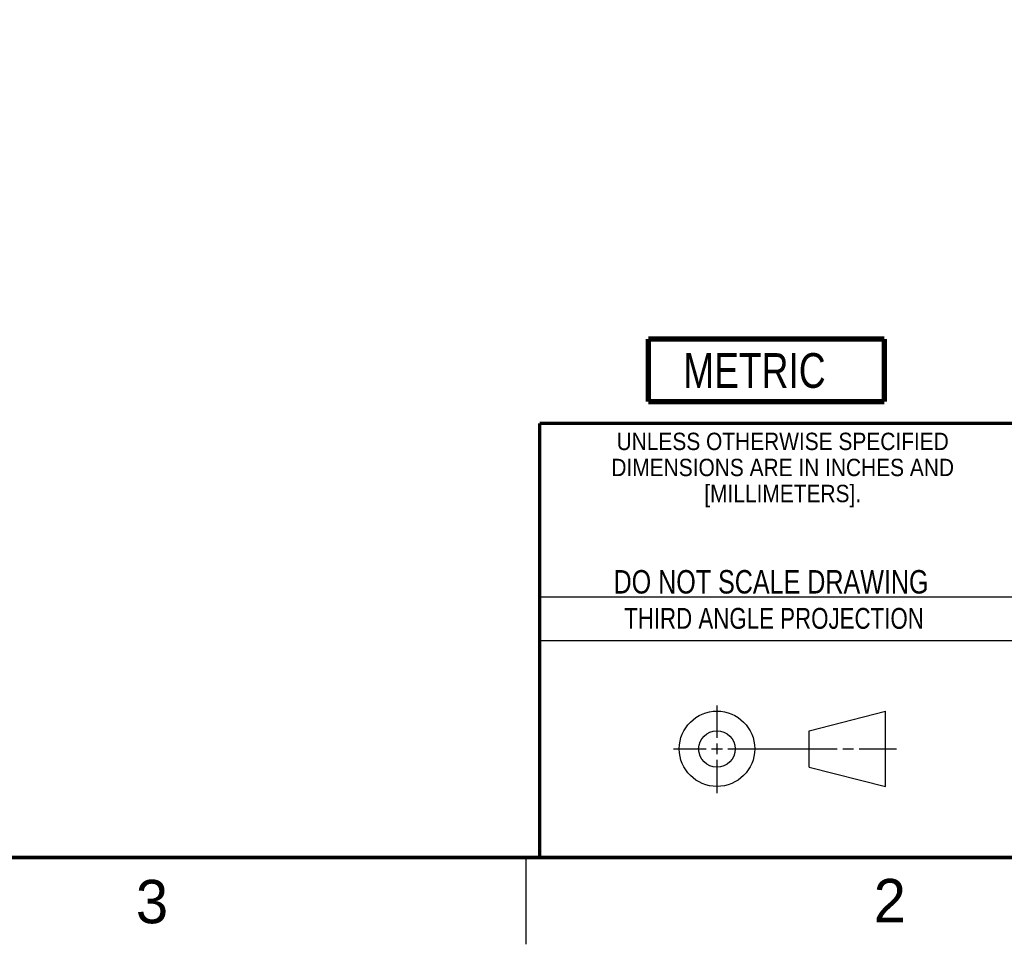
# Model space of a CAD drawing. Header units: inches. Extents: x 0 to 34, y 0 to 22.
# Tile 4 of 12: x 22.6 to 28.3, y 0 to 5.3. Entities that reach past the tile are written whole.
import ezdxf

# ---------------------------------------------------------------- set-up
doc = ezdxf.new("R2010")
doc.units = ezdxf.units.IN
doc.header["$LTSCALE"] = 1.87
doc.header["$MEASUREMENT"] = 0
doc.layers.get('0').update_dxf_attribs({"linetype": 'CONTINUOUS'})
doc.layers.add('DETAIL', color=7, linetype='CONTINUOUS')
doc.layers.add('DIMENSIONS', color=7, linetype='CONTINUOUS')
doc.styles.get("Standard").update_dxf_attribs({"font": 'txt', "width": 0.8})
doc.styles.add('TEXTSTYLE_2', font='txt')
doc.styles.add('TEXTSTYLE_3', font='txt', dxfattribs={"width": 0.9})
doc.dimstyles.new('DIMSTYLE_1', dxfattribs={"dimtxt": 0.125, "dimasz": 0.18, "dimexe": 0.125, "dimexo": 0.0625, "dimgap": 0.03125, "dimtad": 0, "dimtih": 1, "dimtoh": 1, "dimdsep": 46, "dimtxsty": 'STANDARD', "dimblk": '_FILLED', "dimblk1": '_FILLED', "dimblk2": '_FILLED', "dimcen": 0.09, "dimadec": 0, "dimazin": 0, "dimtp": 0.02, "dimtm": 0.02, "dimtfac": 1, "dimtofl": 0, "dimtmove": 0, "dimatfit": 3, "dimldrblk": '_FILLED', "dimfxl": 1, "dimtolj": 1, "dimarcsym": 0})

# ---------------------------------------------------------------- blocks, each defined once
blk = doc.blocks.new('*D11')
at = {"layer": 'DIMENSIONS', "color": 2, "linetype": 'Continuous', "transparency": 16777216}
blk.add_line((19.1154, 3.9905), (21.1314, 3.9905), dxfattribs=at)
at = {"layer": 'DIMENSIONS', "color": 2, "linetype": 'Continuous', "transparency": 16777216, "insert": (21.1939, 4.053), "char_height": 0.125, "width": 1.625, "attachment_point": 1, "line_spacing_factor": 0.9}
blk.add_mtext('2X 33.88{\\Ftxt.shx;\\W1.000000;\\H0.125000; }[1.334]', dxfattribs=at)
blk = doc.blocks.new('_FILLED')
at = {"color": 0, "linetype": 'ByBlock'}
blk.add_solid([(0, 0), (-1, 0.1736), (-1, -0.1736)], dxfattribs=at)
blk = doc.blocks.new('METRIC_BL3', base_point=(26.9143, 3.3324))
at = {"layer": 'DETAIL', "color": 7, "linetype": 'Continuous', "const_width": 0.0309}
for points in [[(26.2343, 3.5124), (27.5943, 3.5124)], [(26.2343, 3.5124), (26.2343, 3.1524)], [(27.5943, 3.5124), (27.5943, 3.1524)], [(26.2343, 3.1524), (27.5943, 3.1524)]]:
    blk.add_lwpolyline(points, dxfattribs=at)
at = {"layer": 'DETAIL', "color": 2, "linetype": 'Continuous', "width": 0.8}
blk.add_text('METRIC', height=0.2, dxfattribs=at).set_placement((26.4357, 3.2313))

msp = doc.modelspace()

# ---------------------------------------------------------------- linework, layer by layer
at = {"color": 2, "linetype": 'Continuous'}
for p, q in [((25.58, 2), (28.38, 2)), ((25.58, 1.75), (28.38, 1.75)), ((26.6016, 1.1882), (26.6016, 1.375)), ((26.6016, 1.0944), (26.6016, 1.1569)), ((26.3514, 1.1257), (26.5391, 1.1257)), ((26.5703, 1.1257), (26.6328, 1.1257)), ((26.6641, 1.1257), (27.2943, 1.1257)), ((27.3256, 1.1257), (27.3881, 1.1257)), ((27.4193, 1.1257), (27.6351, 1.1257)), ((26.6016, 0.8704), (26.6016, 1.0632)), ((25.5, 0.5), (25.5, 0))]:
    msp.add_line(p, q, dxfattribs=at)
at = {"color": 7, "linetype": 'Continuous'}
for p, q in [((27.1331, 1.23), (27.5726, 1.3428)), ((27.5726, 0.9086), (27.5726, 1.3428)), ((27.1331, 1.02), (27.1331, 1.23)), ((27.1331, 1.02), (27.5726, 0.9086))]:
    msp.add_line(p, q, dxfattribs=at)
at = {"color": 7, "linetype": 'Continuous', "const_width": 0.02}
for points in [[(25.58, 3), (33.5, 3)], [(25.58, 3), (25.58, 0.5)], [(0.5, 0.5), (33.5, 0.5)]]:
    msp.add_lwpolyline(points, dxfattribs=at)
at = {"color": 7, "linetype": 'Continuous'}
for centre, radius in [((26.6016, 1.1257), 0.2171), ((26.601, 1.125), 0.105)]:
    msp.add_circle(centre, radius, dxfattribs=at)

# ---------------------------------------------------------------- block references
at = {"layer": 'DETAIL', "color": 2, "linetype": 'Continuous'}
msp.add_blockref('METRIC_BL3', (26.8855, 3.3053), dxfattribs=at)

# ---------------------------------------------------------------- texts
at = {"color": 2, "linetype": 'Continuous', "line_spacing_factor": 0.9}
for s, insert, char_height, width, attachment_point, style in [('UNLESS OTHERWISE SPECIFIED', (26.9799, 2.9459), 0.1, 2.34, 2, 'TEXTSTYLE_3'), ('DIMENSIONS ARE IN INCHES AND', (26.9799, 2.7959), 0.1, 2.52, 2, 'TEXTSTYLE_3'), ('[MILLIMETERS].', (26.9799, 2.6459), 0.1, 1.26, 2, 'TEXTSTYLE_3'), ('3', (23.2555, 0.371), 0.25, 0.25, 1, 'TEXTSTYLE_2'), ('2', (27.5035, 0.3763), 0.25, 0.25, 1, 'TEXTSTYLE_2')]:
    msp.add_mtext(s, dxfattribs=dict(at, insert=insert, char_height=char_height, width=width, attachment_point=attachment_point, style=style))
at = {"color": 7, "linetype": 'Continuous', "insert": (26.9127, 2.1549), "char_height": 0.135, "width": 2.16, "attachment_point": 2, "line_spacing_factor": 0.9}
msp.add_mtext('DO NOT SCALE DRAWING', dxfattribs=at)
at = {"color": 2, "linetype": 'Continuous', "insert": (26.9296, 1.9368), "char_height": 0.12, "width": 2.112, "attachment_point": 2, "line_spacing_factor": 0.9}
msp.add_mtext('THIRD ANGLE PROJECTION', dxfattribs=at)

# ---------------------------------------------------------------- dimensions: what is measured, and where the dimension line sits
at = {"layer": 'DIMENSIONS', "color": 2, "linetype": 'Continuous'}
dim = msp.add_ordinate_dim(feature_location=(19.1154, 3.9905), offset=(2.0159, 0), dtype=0, origin=(19.0529, 5.3241), text='2X <>', dimstyle='DIMSTYLE_1', dxfattribs=at)
dim.commit()
dim.dimension.update_dxf_attribs({"geometry": '*D11', "text_midpoint": (22.0064, 3.9905)})

doc.saveas('drawing.dxf')
